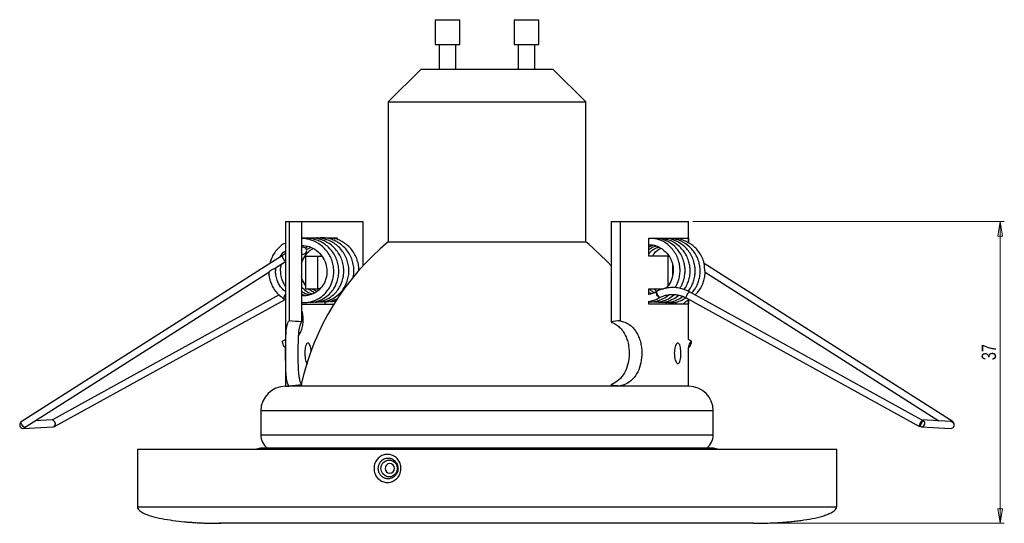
# Model space of a CAD drawing. Header units: millimetres. Extents: x 195 to 1039, y 417 to 795.
# Tile 2 of 4: x 511 to 750, y 417 to 539. Entities that reach past the tile are written whole.
import ezdxf

# ---------------------------------------------------------------- set-up
doc = ezdxf.new("R2010")
doc.units = ezdxf.units.MM
doc.styles.add('SLDTEXTSTYLE0', font='TXT', dxfattribs={"width": 0.75})
doc.dimstyles.new('SLDDIMSTYLE0', dxfattribs={"dimtxt": 3.5, "dimasz": 3.556, "dimexe": 0, "dimexo": 0.0625, "dimgap": 0.875, "dimtad": 1, "dimdec": 0, "dimlfac": 0.5, "dimrnd": 1e-09, "dimzin": 12, "dimdsep": 46, "dimtxsty": 'SLDTEXTSTYLE0', "dimblk1": 'CLOSED', "dimblk2": 'CLOSED', "dimsah": 1, "dimcen": 0.09, "dimadec": 0, "dimazin": 3, "dimtfac": 1, "dimtdec": 0, "dimtofl": 0, "dimtmove": 0, "dimatfit": 3, "dimldrblk": 'CLOSED', "dimfxl": 0, "dimfrac": 2, "dimtolj": 1, "dimtzin": 12, "dimarcsym": 0})

# ---------------------------------------------------------------- blocks, each defined once
blk = doc.blocks.new('_Closed')
at = {"color": 0, "linetype": 'ByBlock', "lineweight": -2}
for p, q in [((-1, 0.166667), (0, 0)), ((-1, 0.166667), (-1, -0.166667)), ((0, 0), (-1, -0.166667)), ((0, 0), (-1, 0))]:
    blk.add_line(p, q, dxfattribs=at)
blk = doc.blocks.new('_D')
at = {"color": 7, "linetype": 'Continuous', "lineweight": 0}
for p, q in [((674.23, 489.99), (749.98, 489.99)), ((748.98, 489.99), (748.98, 416.66)), ((690.23, 416.66), (749.98, 416.66))]:
    blk.add_line(p, q, dxfattribs=at)
at = {"color": 7, "linetype": 'Continuous', "lineweight": 18, "xscale": 3.556, "yscale": 3.556}
for p, rotation in [((748.98, 489.99, -0.5), 90.0000000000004), ((748.98, 416.66, -0.5), 270.0000000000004)]:
    blk.add_blockref('_Closed', p, dxfattribs=dict(at, rotation=rotation))
at = {"color": 7, "linetype": 'Continuous', "lineweight": 18, "insert": (744.47, 456.32), "char_height": 3.5, "attachment_point": 1, "rotation": 90, "style": 'SLDTEXTSTYLE0'}
blk.add_mtext('37', dxfattribs=at)

msp = doc.modelspace()

# ---------------------------------------------------------------- linework, layer by layer
at = {"color": 7, "linetype": 'Continuous', "lineweight": 25}
for p, q in [((611.63, 539.08), (611.63, 533.08)), ((611.63, 539.08), (617.63, 539.08)), ((617.63, 533.08), (617.63, 539.08)), ((630.83, 539.08), (630.83, 533.08)), ((630.83, 539.08), (636.83, 539.08)), ((636.83, 533.08), (636.83, 539.08)), ((611.63, 533.08), (617.63, 533.08)), ((612.63, 533.08), (612.63, 527.08)), ((616.63, 527.08), (616.63, 533.08)), ((630.83, 533.08), (636.83, 533.08)), ((631.83, 533.08), (631.83, 527.08)), ((635.83, 527.08), (635.83, 533.08)), ((608.23, 527.08), (600.23, 519.08)), ((608.23, 527.08), (640.23, 527.08)), ((648.23, 519.08), (640.23, 527.08)), ((600.23, 519.08), (600.23, 485.08)), ((600.23, 519.08), (648.23, 519.08)), ((648.23, 485.08), (648.23, 519.08)), ((575.23, 489.99), (575.23, 449.99)), ((575.23, 489.99), (576.1, 489.99)), ((576.1, 489.99), (576.1, 465.86)), ((576.1, 489.99), (579.15, 489.99)), ((579.15, 489.99), (579.15, 465.61)), ((579.15, 489.99), (594.07, 489.99)), ((594.07, 489.99), (594.07, 479.26)), ((654.39, 489.99), (654.39, 465.61)), ((654.39, 489.99), (656.57, 489.99)), ((656.57, 489.99), (673.23, 489.99)), ((656.57, 489.99), (656.57, 465.9)), ((673.23, 484.78), (673.23, 489.99)), ((581.62, 485.94), (579.15, 485.94)), ((582.53, 485.94), (581.93, 485.94)), ((583.54, 485.94), (583.39, 485.94)), ((587.87, 485.94), (584.89, 485.94)), ((587.87, 485.64), (587.87, 485.94)), ((663.58, 481.63), (663.58, 485.94)), ((663.58, 485.94), (673.22, 485.94)), ((669.3, 485.94), (669.3, 485.81)), ((670.23, 485.94), (670.23, 485.84)), ((673.22, 485.94), (673.22, 484.78)), ((579.15, 483.8), (579.42, 483.96)), ((579.53, 483.76), (579.15, 483.73)), ((580, 483.64), (580.65, 484)), ((580.36, 483.19), (581.33, 483.74)), ((600.23, 485.08), (648.23, 485.08)), ((663.58, 484.34), (664.43, 484.34)), ((663.58, 483.9), (664.62, 484.26)), ((574.42, 481.72), (572.11, 480.25)), ((579.15, 482.07), (579.65, 482.11)), ((580.19, 473.63), (580.19, 481.63)), ((580.19, 481.63), (583.06, 481.63)), ((583.06, 473.63), (583.06, 481.63)), ((583.06, 481.63), (583.99, 481.63)), ((668.26, 481.63), (663.58, 481.63)), ((668.26, 474.43), (668.26, 481.63)), ((572.11, 480.25), (510.95, 441.34)), ((572.57, 478.58), (575.23, 480.27)), ((669.3, 479.54), (669.3, 476.65)), ((737.51, 441.34), (677.02, 479.82)), ((512.19, 440.16), (571.21, 477.71)), ((677.25, 477.71), (734.07, 441.55)), ((573.67, 472.18), (518.57, 441.79)), ((579.4, 472.82), (579.15, 473.01)), ((580.19, 473.63), (583.06, 473.63)), ((581.66, 472.4), (580.62, 472.87)), ((582.31, 472.71), (581.85, 472.92)), ((583.53, 473.63), (583.06, 473.63)), ((663.58, 473.63), (667.11, 473.63)), ((663.58, 472.31), (663.58, 473.63)), ((663.68, 472.35), (663.58, 472.38)), ((667.45, 471.49), (668.44, 472.22)), ((668.67, 471.44), (669.8, 472.27)), ((669.9, 471.39), (670.87, 472.11)), ((671.12, 471.34), (671.79, 471.84)), ((729.89, 441.79), (673.47, 472.91)), ((519.09, 440.18), (575.14, 471.1)), ((574.85, 471.27), (575.14, 471.1)), ((579.15, 469.94), (586.98, 469.94)), ((584.88, 469.94), (584.88, 470.51)), ((663.58, 469.94), (663.58, 470.64)), ((673.22, 469.94), (663.58, 469.94)), ((669.3, 470.34), (669.3, 469.94)), ((670.32, 470.53), (669.94, 469.94)), ((670.23, 470.51), (670.23, 470.38)), ((672.34, 471.3), (672.6, 471.49)), ((672.66, 471.45), (729.37, 440.18)), ((673.22, 471.05), (673.22, 469.94)), ((673.23, 461.33), (673.23, 471.05)), ((673.23, 449.99), (673.23, 459.43)), ((576.1, 450.12), (576.1, 449.99)), ((579.15, 450.37), (579.15, 449.99)), ((654.39, 450.37), (654.39, 449.99)), ((656.57, 450.07), (656.57, 449.99)), ((575.23, 449.99), (576.1, 449.99)), ((656.57, 449.99), (576.1, 449.99)), ((673.23, 449.99), (656.57, 449.99)), ((569.23, 443.99), (569.23, 438.13)), ((679.23, 438.13), (679.23, 443.99)), ((518.55, 441.79), (514.38, 441.55)), ((518.57, 441.79), (518.55, 441.79)), ((730.15, 441.64), (729.43, 440.25)), ((729.88, 441.79), (730.15, 441.64)), ((736.91, 441.4), (729.89, 441.79)), ((737.34, 441.26), (737.45, 441.26)), ((511.49, 439.73), (518.64, 440.13)), ((512.14, 440.15), (511.8, 439.93)), ((729.81, 440.13), (736.97, 439.73)), ((539.23, 434.66), (539.23, 420.66)), ((539.23, 434.66), (600.01, 434.66)), ((678.92, 434.96), (569.53, 434.96)), ((600.01, 434.66), (709.23, 434.66)), ((709.23, 420.66), (709.23, 434.66))]:
    msp.add_line(p, q, dxfattribs=at)
at = {"color": 8, "linetype": 'Continuous', "lineweight": 25}
for p, q in [((679.23, 443.99), (569.23, 443.99)), ((679.23, 438.13), (569.23, 438.13))]:
    msp.add_line(p, q, dxfattribs=at)
at = {"color": 7, "linetype": 'Continuous', "lineweight": 25, "flags": 128}
for points in [[(582.89, 473.03), (582.77, 472.93), (582.76, 472.92)], [(666.25, 471.56), (666.19, 471.53), (666.05, 471.57), (665.88, 471.71), (665.69, 471.94), (665.52, 472.22), (665.4, 472.5), (665.33, 472.74), (665.34, 472.91), (665.42, 472.98), (665.48, 472.98)], [(666.26, 471.56), (666.2, 471.57), (666.08, 471.67), (665.93, 471.87), (665.77, 472.13), (665.63, 472.42), (665.53, 472.69), (665.48, 472.9), (665.49, 473.03), (665.51, 473.04)], [(575.19, 459.41), (575.17, 459.41), (575.07, 459.46), (574.94, 459.63), (574.79, 459.87), (574.66, 460.17), (574.55, 460.46), (574.49, 460.71), (574.49, 460.88), (574.53, 460.93)], [(673.39, 460.18), (673.28, 459.89), (673.23, 459.64), (673.22, 459.47), (673.28, 459.41), (673.38, 459.46), (673.52, 459.63), (673.66, 459.87), (673.8, 460.17), (673.9, 460.46), (673.96, 460.71), (673.96, 460.88), (673.91, 460.94), (673.81, 460.88), (673.67, 460.72), (673.53, 460.47), (673.39, 460.18)], [(511.67, 440.01), (511.5, 440.19), (511.32, 440.43), (511.15, 440.7), (511.01, 440.97), (510.94, 441.18), (510.93, 441.31), (510.95, 441.34)], [(729.48, 440.22), (729.4, 440.18), (729.34, 440.22), (729.35, 440.37), (729.42, 440.61), (729.55, 440.9), (729.72, 441.18), (729.89, 441.43), (730.04, 441.59), (730.15, 441.64), (730.15, 441.64)], [(737.52, 441.2), (737.52, 441.31), (737.46, 441.34), (737.34, 441.26)], [(518.64, 440.13), (518.72, 440.14), (518.97, 440.22)], [(518.93, 440.25), (519.05, 440.18), (519.09, 440.18)], [(598.45, 430), (598.57, 430.71), (598.91, 431.33), (599.44, 431.79), (600.08, 432.04), (600.77, 432.04), (601.42, 431.79), (601.94, 431.33), (602.29, 430.71), (602.41, 430), (602.29, 429.3), (601.94, 428.68), (601.42, 428.21), (600.77, 427.97), (600.08, 427.97), (599.44, 428.21), (598.91, 428.68), (598.57, 429.3), (598.45, 430)], [(601.71, 430), (601.62, 430.45), (601.38, 430.83), (601.01, 431.09), (600.58, 431.18), (600.15, 431.09), (599.79, 430.83), (599.54, 430.45), (599.46, 430), (599.54, 429.55), (599.79, 429.17), (600.15, 428.92), (600.58, 428.83), (601.01, 428.92), (601.38, 429.17), (601.62, 429.55), (601.71, 430)]]:
    msp.add_lwpolyline(points, dxfattribs=at)
at = {"color": 8, "linetype": 'Continuous', "lineweight": 25, "flags": 128}
msp.add_lwpolyline([(672.66, 471.45), (672.66, 471.46), (672.63, 471.56), (672.68, 471.75), (672.78, 472.01), (672.92, 472.3), (673.09, 472.57), (673.25, 472.77), (673.39, 472.89), (673.47, 472.91)], dxfattribs=at)
at = {"color": 7, "linetype": 'Continuous', "lineweight": 25}
for centre, radius, start, end in [((639.71, 437.17), 62.08, 129.4911, 167.5986), ((579.57, 482.93), 0.829, 331.0832, 93.2018), ((608.75, 437.17), 62.08, 42.6775, 50.5089), ((579.59, 482.91), 0.803, 274.5052, 332.2736), ((576.34, 471.38), 1.48, 138.4803, 184.3297), ((576.71, 471.07), 1.93, 152.1302, 164.3598), ((575.23, 443.99), 6, 90, 180), ((673.23, 443.99), 6, 0, 90), ((511.44, 440.56), 0.818, 128.1034, 329.7072), ((729.85, 440.96), 0.825, 239.2096, 87.7522), ((736.99, 440.56), 0.832, 268.1253, 56.8115), ((511.9, 440.24), 0.321, 224.652, 252.8521), ((573.23, 438.13), 4, 180, 232.3955), ((675.23, 438.13), 4, 307.6045, 0), ((569.53, 431.96), 3, 90, 115.822), ((678.92, 431.96), 3, 64.178, 90)]:
    msp.add_arc(centre, radius, start, end, dxfattribs=at)
at = {"color": 8, "linetype": 'Continuous', "lineweight": 25}
for centre, radius, start, end in [((576.33, 481.91), 1.92, 185.4494, 234.9291), ((578.35, 482.84), 0.85, 341.7069, 18.2931)]:
    msp.add_arc(centre, radius, start, end, dxfattribs=at)
at = {"color": 7, "linetype": 'Continuous', "lineweight": 25}
for centre, major_axis, ratio, start_param, end_param in [((571.59, 457.99), (24.89, 0), 0.321444, 1.261866, 1.388593), ((658.61, 457.99), (13.9, 0), 0.575624, 1.717993, 1.879727), ((571.59, 457.99), (24.89, 0), 0.321444, 4.894592, 5.02132), ((658.61, 457.99), (13.9, 0), 0.575624, 4.403458, 4.565192)]:
    msp.add_ellipse(centre, major_axis=major_axis, ratio=ratio, start_param=start_param, end_param=end_param, dxfattribs=at)
for points, knots in [([(581.26, 470.37), (581.59, 470.4), (582.61, 470.48), (584.15, 471.04), (585.59, 472.04), (586.61, 473.13), (587.56, 474.61), (588.12, 476.3), (588.23, 478.09), (588.09, 479.47), (587.7, 480.83), (587.08, 482.1), (586.23, 483.26), (585.2, 484.25), (584.07, 485), (582.56, 485.67), (581.03, 485.99), (579.93, 485.91), (579.6, 485.89)], [0, 0, 0, 0, 0.04258, 0.129829, 0.2032, 0.26203, 0.31417, 0.420533, 0.475149, 0.531425, 0.588029, 0.644322, 0.701838, 0.760011, 0.815075, 0.866036, 0.959824, 1, 1, 1, 1]), ([(582.48, 470.42), (582.82, 470.45), (583.84, 470.53), (585.37, 471.09), (586.82, 472.09), (587.83, 473.18), (588.78, 474.66), (589.34, 476.34), (589.46, 478.14), (589.31, 479.52), (588.92, 480.87), (588.3, 482.15), (587.46, 483.31), (586.43, 484.29), (585.29, 485.05), (583.78, 485.72), (582.25, 486.04), (581.15, 485.96), (580.82, 485.94)], [0, 0, 0, 0, 0.04258, 0.129829, 0.2032, 0.26203, 0.31417, 0.420533, 0.475149, 0.531425, 0.588029, 0.644322, 0.701838, 0.760011, 0.815075, 0.866036, 0.959824, 1, 1, 1, 1]), ([(583.71, 470.47), (584.04, 470.5), (585.06, 470.58), (586.59, 471.14), (588.04, 472.13), (589.05, 473.22), (590.01, 474.7), (590.56, 476.39), (590.68, 478.18), (590.53, 479.57), (590.15, 480.92), (589.52, 482.2), (588.68, 483.36), (587.65, 484.34), (586.51, 485.1), (585, 485.77), (583.48, 486.08), (582.37, 486.01), (582.04, 485.99)], [0, 0, 0, 0, 0.04258, 0.129829, 0.2032, 0.26203, 0.31417, 0.420533, 0.475149, 0.531425, 0.588029, 0.644322, 0.701838, 0.760011, 0.815075, 0.866036, 0.959824, 1, 1, 1, 1]), ([(591.57, 476.26), (591.65, 476.46), (591.88, 477.08), (591.89, 478.24), (591.76, 479.62), (591.37, 480.97), (590.75, 482.25), (589.9, 483.41), (588.88, 484.39), (587.74, 485.15), (586.23, 485.81), (584.84, 486.12), (583.87, 486.06), (583.67, 486.05)], [0, 0, 0, 0, 0.045202, 0.137825, 0.233261, 0.329254, 0.42472, 0.522259, 0.620913, 0.714295, 0.800718, 0.959769, 1, 1, 1, 1]), ([(593.08, 478.09), (593.08, 478.15), (593.12, 478.67), (592.97, 479.67), (592.6, 481.02), (591.97, 482.3), (591.13, 483.46), (590.1, 484.44), (588.96, 485.19), (587.75, 485.77), (586.88, 485.88), (586.43, 485.94)], [0, 0, 0, 0, 0.015861, 0.140188, 0.265239, 0.389604, 0.516671, 0.645188, 0.766839, 0.879423, 1, 1, 1, 1]), ([(669.94, 473.93), (669.98, 473.98), (670.17, 474.26), (670.5, 474.93), (670.89, 475.95), (671.13, 477.16), (671.18, 478.34), (671.07, 479.47), (670.8, 480.62), (670.3, 481.85), (669.56, 483.02), (668.38, 484.32), (666.76, 485.49), (665.27, 485.81), (664.63, 485.94)], [0, 0, 0, 0, 0.013472, 0.067378, 0.144877, 0.226087, 0.306834, 0.371085, 0.444259, 0.534935, 0.624555, 0.708452, 0.87258, 1, 1, 1, 1]), ([(671.08, 473.76), (671.15, 473.86), (671.37, 474.17), (671.73, 474.88), (672.11, 475.9), (672.35, 477.12), (672.4, 478.29), (672.29, 479.42), (672.02, 480.57), (671.52, 481.8), (670.78, 482.97), (669.61, 484.27), (667.92, 485.47), (666.38, 485.8), (665.67, 485.95)], [0, 0, 0, 0, 0.022139, 0.074919, 0.1508, 0.230315, 0.309376, 0.372286, 0.443932, 0.532714, 0.620463, 0.702608, 0.86331, 1, 1, 1, 1]), ([(672.14, 473.47), (672.26, 473.64), (672.55, 474.04), (672.95, 474.83), (673.34, 475.85), (673.58, 477.07), (673.63, 478.24), (673.52, 479.37), (673.25, 480.53), (672.74, 481.75), (672.01, 482.92), (670.83, 484.22), (669.09, 485.45), (667.49, 485.78), (666.72, 485.94)], [0, 0, 0, 0, 0.040096, 0.091322, 0.164968, 0.242141, 0.318874, 0.379931, 0.449468, 0.535636, 0.620801, 0.700527, 0.856496, 1, 1, 1, 1]), ([(673.12, 473.08), (673.12, 473.08), (673.36, 473.34), (673.69, 473.88), (674.18, 474.78), (674.56, 475.8), (674.8, 477.02), (674.85, 478.19), (674.74, 479.32), (674.47, 480.48), (673.97, 481.7), (673.23, 482.87), (672.06, 484.18), (670.27, 485.36), (668.32, 486.01), (667.19, 485.92), (666.89, 485.9)], [0, 0, 0, 0, 0.00119, 0.06078, 0.107721, 0.175207, 0.245925, 0.316239, 0.372189, 0.435909, 0.51487, 0.592911, 0.665968, 0.808891, 0.949383, 1, 1, 1, 1]), ([(575.23, 484.77), (574.99, 484.66), (574.34, 484.38), (573.49, 483.57), (572.6, 482.55), (571.96, 481.4), (571.57, 480.49), (571.46, 479.96), (571.43, 479.82)], [0, 0, 0, 0, 0.121986, 0.327937, 0.541109, 0.750007, 0.935991, 1, 1, 1, 1]), ([(579.15, 470.36), (579.4, 470.33), (580.03, 470.28), (581.35, 470.45), (582.92, 470.99), (584.37, 471.99), (585.38, 473.08), (586.33, 474.56), (586.89, 476.25), (587.01, 478.04), (586.86, 479.42), (586.48, 480.78), (585.85, 482.05), (585.01, 483.21), (583.98, 484.2), (582.84, 484.95), (581.33, 485.61), (580.07, 485.92), (579.23, 485.88), (579.15, 485.87)], [0, 0, 0, 0, 0.031537, 0.079524, 0.166273, 0.239224, 0.297716, 0.349556, 0.455309, 0.509612, 0.565565, 0.621844, 0.677814, 0.735, 0.792839, 0.847588, 0.898256, 0.991505, 1, 1, 1, 1]), ([(579.15, 484.2), (579.78, 484.15), (581.06, 484.03), (582.83, 483.07), (584.24, 481.62), (585.12, 479.81), (585.36, 478.22), (585.27, 477.01), (585.08, 476.08), (584.68, 475.04), (583.94, 473.9), (582.77, 472.82), (581.44, 472.19), (580.18, 471.95), (579.5, 471.98), (579.15, 472)], [0, 0, 0, 0, 0.094377, 0.194742, 0.296446, 0.395842, 0.490908, 0.535767, 0.580428, 0.637249, 0.707852, 0.791267, 0.889546, 0.943201, 1, 1, 1, 1]), ([(663.52, 484.39), (663.79, 484.39), (664.76, 484.43), (666.41, 483.73), (668.09, 482.34), (669.09, 480.62), (669.46, 479.11), (669.53, 477.77), (669.3, 476.25), (668.65, 474.81), (667.96, 474.06), (667.72, 473.8)], [0, 0, 0, 0, 0.055158, 0.202674, 0.35716, 0.501636, 0.604322, 0.673633, 0.780462, 0.92257, 1, 1, 1, 1]), ([(663.58, 483.24), (663.72, 483.36), (664.22, 483.78), (664.86, 483.92), (665.31, 484.02)], [0, 0, 0, 0, 0.2993291, 1, 1, 1, 1]), ([(663.58, 482.2), (663.6, 482.23), (663.99, 482.83), (664.84, 483.44), (665.73, 483.71), (665.97, 483.78)], [0, 0, 0, 0, 0.038285, 0.740167, 1, 1, 1, 1]), ([(673.96, 472.63), (674.1, 472.77), (674.47, 473.15), (674.92, 473.83), (675.4, 474.73), (675.78, 475.76), (676.03, 476.97), (676.07, 478.14), (675.96, 479.27), (675.69, 480.43), (675.19, 481.65), (674.45, 482.82), (673.28, 484.13), (671.49, 485.31), (669.55, 485.97), (668.41, 485.87), (668.11, 485.85)], [0, 0, 0, 0, 0.031842, 0.089603, 0.135104, 0.200519, 0.269066, 0.337223, 0.391456, 0.45322, 0.529758, 0.605404, 0.676219, 0.814756, 0.950937, 1, 1, 1, 1]), ([(677.09, 479.51), (677.04, 479.77), (676.89, 480.49), (676.41, 481.6), (675.68, 482.77), (674.5, 484.08), (672.71, 485.26), (670.77, 485.92), (669.64, 485.82), (669.34, 485.8)], [0, 0, 0, 0, 0.072916, 0.202687, 0.330949, 0.451018, 0.685912, 0.916812, 1, 1, 1, 1]), ([(573.91, 481.4), (574.26, 481.95), (574.63, 482.52), (575.2, 482.84), (575.23, 482.86)], [0, 0, 0, 0, 0.953712, 1, 1, 1, 1]), ([(575.23, 482.22), (575.18, 482.19), (574.91, 482.03), (574.64, 481.86), (574.42, 481.72)], [0, 0, 0, 0, 0.175596, 1, 1, 1, 1]), ([(579.15, 479.64), (579.16, 479.69), (579.25, 480.38), (579.92, 481.61), (580.88, 482.89), (581.7, 483.31), (581.92, 483.43)], [0, 0, 0, 0, 0.036845, 0.428458, 0.843125, 1, 1, 1, 1]), ([(664.45, 481.63), (664.58, 481.84), (665.08, 482.62), (665.85, 483.28), (666.5, 483.5), (666.5, 483.5)], [0, 0, 0, 0, 0.26195, 0.991145, 1, 1, 1, 1]), ([(575.25, 473.03), (575.09, 473.14), (574.64, 473.46), (573.88, 474.34), (573.19, 475.59), (572.89, 476.91), (572.8, 477.95), (572.91, 478.54), (572.96, 478.83)], [0, 0, 0, 0, 0.090604, 0.258942, 0.534806, 0.737466, 0.868493, 1, 1, 1, 1]), ([(575.23, 474.33), (574.93, 474.81), (574.4, 475.66), (574.1, 476.96), (574.04, 478.24), (574.07, 479.14), (574.31, 479.67), (574.32, 479.69)], [0, 0, 0, 0, 0.305161, 0.544527, 0.699285, 0.985538, 1, 1, 1, 1]), ([(677.27, 477.73), (677.27, 477.73), (677.27, 477.76), (677.24, 477.87), (677.19, 478.1), (677.13, 478.43), (677.11, 478.83), (677.14, 479.22), (677.12, 479.42), (677.11, 479.51)], [0, 0, 0, 0, 0.044134, 0.129927, 0.255638, 0.438791, 0.625494, 0.818784, 1, 1, 1, 1]), ([(571.19, 477.73), (571.19, 477.7), (571.17, 477.38), (571.24, 476.85), (571.36, 476.12), (571.57, 475.39), (571.91, 474.49), (572.51, 473.42), (573.47, 472.22), (574.39, 471.59), (574.89, 471.25)], [0, 0, 0, 0, 0.011271, 0.120574, 0.199884, 0.29407, 0.40975, 0.566073, 0.764151, 1, 1, 1, 1]), ([(572.57, 478.59), (572.56, 478.58), (572.48, 478.5), (572.23, 478.42), (571.89, 478.26), (571.58, 478.06), (571.38, 477.88), (571.26, 477.75), (571.22, 477.72), (571.21, 477.71)], [0, 0, 0, 0, 0.024392, 0.226898, 0.421754, 0.609865, 0.806417, 0.918087, 1, 1, 1, 1]), ([(580.19, 474.4), (580.19, 474.41), (579.78, 474.86), (579.38, 475.65), (579.2, 476.47), (579.15, 476.71)], [0, 0, 0, 0, 0.011239, 0.722657, 1, 1, 1, 1]), ([(674.8, 472.17), (675.07, 472.44), (675.58, 472.95), (676.15, 473.78), (676.63, 474.68), (677, 475.71), (677.23, 476.77), (677.25, 477.46), (677.25, 477.73)], [0, 0, 0, 0, 0.18441, 0.352167, 0.484315, 0.674302, 0.873385, 1, 1, 1, 1]), ([(580.62, 472.87), (580.29, 473.09), (579.75, 473.44), (579.32, 473.95), (579.15, 474.15)], [0, 0, 0, 0, 0.604168, 1, 1, 1, 1]), ([(673.47, 472.91), (673.25, 473.02), (672.63, 473.34), (671.56, 473.71), (670.24, 473.96), (668.91, 473.99), (667.59, 473.81), (666.44, 473.48), (665.77, 473.17), (665.51, 473.04)], [0, 0, 0, 0, 0.088807, 0.249788, 0.410816, 0.571779, 0.732707, 0.893628, 1, 1, 1, 1]), ([(580.5, 472.05), (580.45, 472.05), (580.03, 472.05), (579.57, 472.14), (579.19, 472.32), (579.15, 472.33)], [0, 0, 0, 0, 0.098327, 0.916186, 1, 1, 1, 1]), ([(581.19, 472.18), (580.95, 472.22), (580.33, 472.33), (579.76, 472.63), (579.4, 472.82)], [0, 0, 0, 0, 0.379802, 1, 1, 1, 1]), ([(581.85, 472.92), (581.51, 473.12), (581.16, 473.33), (580.89, 473.63), (580.89, 473.63)], [0, 0, 0, 0, 0.986286, 1, 1, 1, 1]), ([(582.95, 473.04), (582.72, 473.15), (582.21, 473.4), (581.67, 473.55), (581.36, 473.63)], [0, 0, 0, 0, 0.434996, 1, 1, 1, 1]), ([(665.38, 472.97), (664.77, 472.63), (664.14, 472.28), (663.45, 472.28), (663.42, 472.28)], [0, 0, 0, 0, 0.960819, 1, 1, 1, 1]), ([(664.18, 472.53), (664.1, 472.55), (663.88, 472.61), (663.7, 472.75), (663.58, 472.85)], [0, 0, 0, 0, 0.341804, 1, 1, 1, 1]), ([(664.84, 472.77), (664.56, 472.91), (664.14, 473.13), (663.85, 473.51), (663.75, 473.63)], [0, 0, 0, 0, 0.662045, 1, 1, 1, 1]), ([(665.46, 473.11), (665.4, 473.14), (665.19, 473.27), (665.04, 473.48), (664.94, 473.63)], [0, 0, 0, 0, 0.278772, 1, 1, 1, 1]), ([(666.26, 471.56), (666.44, 471.65), (666.98, 471.9), (667.94, 472.19), (669.12, 472.34), (670.32, 472.27), (671.47, 472.01), (672.24, 471.68), (672.62, 471.48), (672.66, 471.45)], [0, 0, 0, 0, 0.088884, 0.267899, 0.447179, 0.626601, 0.806099, 0.976009, 1, 1, 1, 1]), ([(584.93, 470.52), (585.26, 470.54), (586.29, 470.62), (587.23, 471.03), (587.87, 471.31)], [0, 0, 0, 0, 0.329043, 1, 1, 1, 1]), ([(586.15, 470.57), (586.49, 470.58), (586.99, 470.6), (587.45, 470.78), (587.59, 470.83)], [0, 0, 0, 0, 0.6836635, 1, 1, 1, 1]), ([(663.47, 470.62), (663.91, 470.69), (664.87, 470.84), (665.75, 471.29), (666.23, 471.54)], [0, 0, 0, 0, 0.450377, 1, 1, 1, 1]), ([(663.49, 470.54), (663.82, 470.53), (664.66, 470.49), (666.03, 470.78), (666.97, 471.25), (667.45, 471.49)], [0, 0, 0, 0, 0.241736, 0.612166, 1, 1, 1, 1]), ([(664.71, 470.49), (665.04, 470.48), (665.88, 470.44), (667.25, 470.73), (668.19, 471.2), (668.67, 471.44)], [0, 0, 0, 0, 0.241736, 0.612166, 1, 1, 1, 1]), ([(665.94, 470.44), (666.27, 470.43), (667.11, 470.39), (668.47, 470.68), (669.41, 471.15), (669.9, 471.39)], [0, 0, 0, 0, 0.241736, 0.612166, 1, 1, 1, 1]), ([(667.16, 470.4), (667.49, 470.38), (668.33, 470.34), (669.7, 470.63), (670.64, 471.1), (671.12, 471.34)], [0, 0, 0, 0, 0.241736, 0.612166, 1, 1, 1, 1]), ([(668.38, 470.35), (668.71, 470.33), (669.55, 470.3), (670.92, 470.58), (671.86, 471.05), (672.34, 471.3)], [0, 0, 0, 0, 0.241736, 0.612166, 1, 1, 1, 1]), ([(671.98, 469.94), (672.11, 470.1), (672.48, 470.54), (672.95, 470.9), (673.28, 471.09), (673.31, 471.1)], [0, 0, 0, 0, 0.350205, 0.953616, 1, 1, 1, 1]), ([(578.45, 462.28), (578.64, 462.62), (579.03, 463.31), (579.38, 464.48), (579.57, 465.71), (579.53, 466.96), (579.39, 467.9), (579.2, 468.39), (579.15, 468.5)], [0, 0, 0, 0, 0.179609, 0.371274, 0.563075, 0.754985, 0.946967, 1, 1, 1, 1]), ([(576.1, 450.12), (576.01, 450.22), (575.83, 450.43), (575.62, 451.05), (575.47, 451.89), (575.38, 452.94), (575.32, 454.13), (575.29, 455.37), (575.27, 456.67), (575.26, 458.38), (575.28, 460.51), (575.35, 462.77), (575.52, 464.56), (575.79, 465.51), (576.02, 465.77), (576.1, 465.86)], [0, 0, 0, 0, 0.06662, 0.1332, 0.200144, 0.267049, 0.327609, 0.388152, 0.444199, 0.500242, 0.60845, 0.716534, 0.827405, 0.944867, 1, 1, 1, 1]), ([(579.15, 450.37), (579.06, 450.52), (578.88, 450.83), (578.68, 451.57), (578.53, 452.53), (578.43, 453.65), (578.37, 454.89), (578.33, 456.56), (578.32, 458.74), (578.36, 461.21), (578.5, 463.32), (578.74, 464.84), (579.03, 465.37), (579.15, 465.61)], [0, 0, 0, 0, 0.071258, 0.142472, 0.214077, 0.285642, 0.350613, 0.415569, 0.536208, 0.653964, 0.772622, 0.895985, 1, 1, 1, 1]), ([(654.39, 465.61), (654.74, 465.45), (655.46, 465.14), (656.41, 464.4), (657.24, 463.45), (657.9, 462.32), (658.37, 461.08), (658.76, 459.41), (658.86, 457.24), (658.41, 454.77), (657.42, 452.66), (656.04, 451.13), (654.9, 450.61), (654.39, 450.37)], [0, 0, 0, 0, 0.071258, 0.142472, 0.214077, 0.285642, 0.350613, 0.415569, 0.536208, 0.653964, 0.772622, 0.895985, 1, 1, 1, 1]), ([(656.57, 465.9), (656.96, 465.81), (657.73, 465.63), (658.79, 465.05), (659.74, 464.24), (660.52, 463.22), (661.11, 462.04), (661.53, 460.8), (661.78, 459.51), (661.91, 457.8), (661.71, 455.66), (660.94, 453.37), (659.66, 451.54), (658.13, 450.45), (657.02, 450.18), (656.57, 450.07)], [0, 0, 0, 0, 0.065706, 0.131373, 0.197411, 0.263408, 0.322872, 0.382317, 0.437094, 0.491866, 0.597304, 0.702402, 0.809971, 0.923616, 1, 1, 1, 1]), ([(575.23, 461.33), (575.12, 461.26), (574.91, 461.1), (574.66, 460.99), (574.53, 460.94)], [0, 0, 0, 0, 0.465524, 1, 1, 1, 1]), ([(581.5, 458.63), (581.49, 458.69), (581.47, 459.03), (581.34, 459.58), (581.12, 460.15), (580.85, 460.47), (580.57, 460.52), (580.32, 460.28), (580.12, 459.78), (579.98, 459.08), (579.92, 458.26), (579.93, 457.41), (580.02, 456.62), (580.19, 455.99), (580.41, 455.57), (580.58, 455.52), (580.67, 455.49)], [0, 0, 0, 0, 0.017013, 0.092727, 0.168512, 0.244343, 0.320097, 0.395772, 0.471489, 0.547302, 0.623118, 0.698837, 0.774511, 0.850263, 0.926093, 1, 1, 1, 1]), ([(669.76, 457.99), (669.77, 458.27), (669.79, 458.83), (669.95, 459.58), (670.17, 460.15), (670.44, 460.47), (670.72, 460.52), (670.97, 460.28), (671.18, 459.78), (671.31, 459.08), (671.38, 458.26), (671.36, 457.41), (671.27, 456.62), (671.11, 455.98), (670.89, 455.58), (670.62, 455.44), (670.34, 455.59), (670.08, 456.01), (669.88, 456.65), (669.78, 457.35), (669.77, 457.81), (669.76, 457.99)], [0, 0, 0, 0, 0.053641, 0.107281, 0.160964, 0.214676, 0.26834, 0.321955, 0.375595, 0.429297, 0.482999, 0.536641, 0.590256, 0.643918, 0.69763, 0.751315, 0.804939, 0.858563, 0.912248, 0.96596, 1, 1, 1, 1]), ([(673.92, 460.94), (673.77, 461), (673.52, 461.11), (673.3, 461.27), (673.23, 461.33)], [0, 0, 0, 0, 0.644951, 1, 1, 1, 1]), ([(518.57, 441.79), (518.57, 441.79), (518.55, 441.79), (518.62, 441.78), (518.76, 441.74), (518.91, 441.62), (519.04, 441.47), (519.12, 441.33), (519.18, 441.17), (519.21, 441.01), (519.22, 440.85), (519.21, 440.66), (519.15, 440.49), (519.05, 440.34), (518.97, 440.28), (518.93, 440.25)], [0, 0, 0, 0, 0.06247, 0.12501, 0.249498, 0.374118, 0.436736, 0.499368, 0.561942, 0.624606, 0.687316, 0.750005, 0.87471, 0.93703, 1, 1, 1, 1]), ([(737.34, 441.26), (737.3, 441.29), (737.19, 441.35), (737.04, 441.39), (736.94, 441.39), (736.92, 441.39)], [0, 0, 0, 0, 0.337322, 0.822316, 1, 1, 1, 1]), ([(512.19, 440.16), (512.18, 440.16), (512.16, 440.14), (512.15, 440.15), (512.14, 440.15)], [0, 0, 0, 0, 0.435927, 1, 1, 1, 1]), ([(597.69, 427.59), (597.58, 427.72), (597.22, 428.14), (596.83, 429.01), (596.69, 430.17), (596.93, 431.33), (597.53, 432.33), (598.41, 433.06), (599.47, 433.44), (600.58, 433.44), (601.49, 433.1), (602.29, 432.54), (602.92, 431.75), (603.32, 430.64), (603.34, 429.46), (602.97, 428.34), (602.26, 427.42), (601.3, 426.79), (600.21, 426.52), (599.1, 426.65), (598.25, 427.07), (597.84, 427.46), (597.69, 427.59)], [0, 0, 0, 0, 0.024926, 0.078407, 0.132257, 0.186388, 0.240634, 0.294763, 0.348545, 0.401894, 0.454963, 0.485843, 0.541662, 0.595248, 0.6492, 0.703388, 0.757625, 0.811666, 0.86531, 0.918545, 0.971586, 1, 1, 1, 1]), ([(598.48, 428.22), (598.58, 428.12), (598.88, 427.83), (599.26, 427.65), (599.77, 427.49), (600.31, 427.43), (601.11, 427.63), (601.81, 428.09), (602.33, 428.78), (602.6, 429.61), (602.58, 430.47), (602.29, 431.29), (601.83, 431.87), (601.25, 432.29), (600.58, 432.54), (599.77, 432.55), (599, 432.26), (598.36, 431.72), (597.93, 430.98), (597.75, 430.13), (597.85, 429.27), (598.14, 428.63), (598.4, 428.32), (598.48, 428.22)], [0, 0, 0, 0, 0.028397, 0.081156, 0.081301, 0.134311, 0.187748, 0.241696, 0.295991, 0.350359, 0.404532, 0.458288, 0.514155, 0.544991, 0.597885, 0.651003, 0.704606, 0.758689, 0.813038, 0.867371, 0.921435, 0.975054, 1, 1, 1, 1]), ([(539.23, 420.66), (539.24, 420.59), (539.25, 420.44), (539.37, 420.15), (539.76, 419.69), (540.86, 419.01), (542.74, 418.36), (545.2, 417.78), (547.9, 417.35), (550.08, 417.1), (551.67, 416.96), (552.52, 416.9), (553.4, 416.84), (554.33, 416.78), (555.69, 416.72), (557.44, 416.68), (558.77, 416.67), (559.51, 416.66)], [0, 0, 0, 0, 0.009304, 0.018829, 0.039516, 0.08565, 0.180088, 0.291393, 0.40632, 0.526958, 0.569899, 0.609805, 0.634611, 0.683126, 0.747712, 0.859672, 1, 1, 1, 1]), ([(688.94, 416.66), (689.68, 416.67), (691.01, 416.68), (692.86, 416.73), (694.23, 416.79), (695.38, 416.86), (696.5, 416.94), (697.79, 417.05), (699.16, 417.19), (701.01, 417.42), (703.25, 417.78), (705.37, 418.27), (706.91, 418.78), (707.93, 419.22), (708.69, 419.69), (709.08, 420.15), (709.21, 420.44), (709.22, 420.59), (709.22, 420.66)], [0, 0, 0, 0, 0.14036, 0.252346, 0.334782, 0.365475, 0.417984, 0.472307, 0.531151, 0.593483, 0.708437, 0.819767, 0.869576, 0.91433, 0.960475, 0.981167, 0.990694, 1, 1, 1, 1]), ([(605.71, 416.66), (603.69, 416.66), (599.65, 416.66), (593.87, 416.66), (588.36, 416.66), (583.21, 416.66), (578.45, 416.66), (574.14, 416.66), (570.3, 416.66), (566.98, 416.66), (564.22, 416.66), (562.04, 416.66), (560.44, 416.66), (559.48, 416.66), (559.1, 416.66), (559.37, 416.66), (559.51, 416.66)], [0, 0, 0, 0, 0.07131, 0.142857, 0.214392, 0.285714, 0.35702, 0.428571, 0.500106, 0.571429, 0.642734, 0.714286, 0.785821, 0.857143, 0.928449, 1, 1, 1, 1]), ([(688.94, 416.66), (688.69, 416.66), (688.18, 416.66), (686.63, 416.66), (684.52, 416.66), (681.81, 416.66), (678.56, 416.66), (674.79, 416.66), (670.52, 416.66), (665.81, 416.66), (660.7, 416.66), (655.24, 416.66), (649.48, 416.66), (643.48, 416.66), (637.28, 416.66), (630.97, 416.66), (624.6, 416.66), (618.21, 416.66), (611.87, 416.66), (607.76, 416.66), (605.71, 416.66)], [0, 0, 0, 0, 0.055638, 0.111111, 0.166571, 0.222222, 0.27786, 0.333333, 0.388793, 0.444444, 0.500083, 0.555556, 0.611016, 0.666667, 0.722305, 0.777778, 0.833238, 0.888889, 0.94453, 1, 1, 1, 1])]:
    msp.add_open_spline(points, degree=3, knots=knots, dxfattribs=at)
at = {"color": 8, "linetype": 'Continuous', "lineweight": 25}
for points, knots in [([(539.25, 420.66), (539.24, 420.66), (539.11, 420.66), (539.61, 420.66), (540.81, 420.66), (542.9, 420.66), (545.75, 420.66), (549.37, 420.66), (553.71, 420.66), (558.72, 420.66), (564.37, 420.66), (570.59, 420.66), (577.33, 420.66), (584.52, 420.66), (592.08, 420.66), (597.37, 420.66), (600.01, 420.66)], [0, 0, 0, 0, 0.004403, 0.080987, 0.157572, 0.234156, 0.31074, 0.387325, 0.463909, 0.540494, 0.617078, 0.693662, 0.770247, 0.846831, 0.923416, 1, 1, 1, 1]), ([(600.01, 420.66), (602.7, 420.66), (608.08, 420.66), (616.36, 420.66), (624.71, 420.66), (633.05, 420.66), (641.31, 420.66), (649.4, 420.66), (657.25, 420.66), (664.78, 420.66), (671.92, 420.66), (678.61, 420.66), (684.77, 420.66), (690.34, 420.66), (695.28, 420.66), (699.54, 420.66), (703.06, 420.66), (705.84, 420.66), (707.81, 420.66), (709.02, 420.66), (709.14, 420.66), (709.2, 420.66)], [0, 0, 0, 0, 0.052791, 0.105583, 0.158374, 0.211165, 0.263957, 0.316748, 0.369539, 0.422331, 0.475122, 0.527913, 0.580704, 0.633496, 0.686287, 0.739078, 0.79187, 0.844661, 0.897452, 0.950244, 1, 1, 1, 1])]:
    msp.add_open_spline(points, degree=3, knots=knots, dxfattribs=at)

# ---------------------------------------------------------------- dimensions: what is measured, and where the dimension line sits
at = {"color": 7, "linetype": 'Continuous', "lineweight": 18}
dim = msp.add_linear_dim(base=(748.98, 416.66), p1=(673.23, 489.99), p2=(689.23, 416.66), angle=90, dimstyle='SLDDIMSTYLE0', dxfattribs=at)
dim.commit()
dim.dimension.update_dxf_attribs({"geometry": '_D', "text_midpoint": (748.98, 458.91), "dimtype": 160})

doc.saveas('drawing.dxf')
